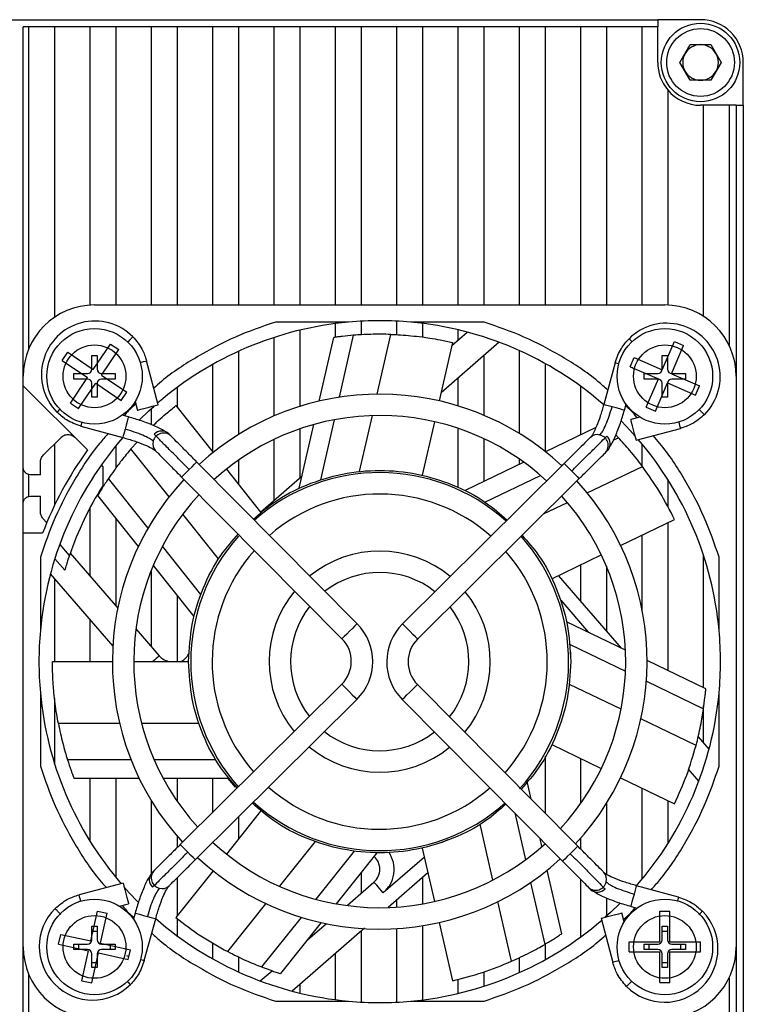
# Model space of a CAD drawing. Header units: millimetres. Extents: x 7401 to 7850, y 2911 to 3266.
# Tile 6 of 6: x 7799 to 7850, y 3115 to 3184. Entities that reach past the tile are written whole.
import ezdxf

# ---------------------------------------------------------------- set-up
doc = ezdxf.new("R2010")
doc.units = ezdxf.units.MM
doc.layers.add('粗实线', color=7, linetype='Continuous', lineweight=30)

msp = doc.modelspace()

# ---------------------------------------------------------------- linework, layer by layer
at = {"layer": '粗实线'}
for p, q in [((7765.502, 3184.358), (7843.502, 3184.358)), ((7843.502, 3184.358), (7843.502, 3183.858)), ((7846.502, 3184.358), (7843.502, 3184.358)), ((7799.002, 3159.358), (7799.002, 3183.858)), ((7799.402, 3183.858), (7799.002, 3183.858)), ((7801.202, 3183.858), (7799.402, 3183.858)), ((7799.402, 3161.317), (7799.402, 3183.858)), ((7801.202, 3183.858), (7801.202, 3163.5)), ((7803.702, 3183.858), (7801.202, 3183.858)), ((7803.702, 3164.348), (7803.702, 3183.858)), ((7805.502, 3183.858), (7803.702, 3183.858)), ((7805.502, 3183.858), (7805.502, 3164.358)), ((7808.002, 3183.858), (7805.502, 3183.858)), ((7808.002, 3164.358), (7808.002, 3183.858)), ((7809.802, 3183.858), (7808.002, 3183.858)), ((7809.802, 3183.858), (7809.802, 3164.358)), ((7812.302, 3183.858), (7809.802, 3183.858)), ((7812.302, 3164.358), (7812.302, 3183.858)), ((7814.102, 3183.858), (7812.302, 3183.858)), ((7814.102, 3183.858), (7814.102, 3164.358)), ((7816.602, 3183.858), (7814.102, 3183.858)), ((7816.602, 3164.358), (7816.602, 3183.858)), ((7818.402, 3183.858), (7816.602, 3183.858)), ((7818.402, 3183.858), (7818.402, 3164.358)), ((7820.902, 3183.858), (7818.402, 3183.858)), ((7820.902, 3164.358), (7820.902, 3183.858)), ((7822.702, 3183.858), (7820.902, 3183.858)), ((7822.702, 3183.858), (7822.702, 3164.358)), ((7825.202, 3183.858), (7822.702, 3183.858)), ((7825.202, 3164.358), (7825.202, 3183.858)), ((7827.002, 3183.858), (7825.202, 3183.858)), ((7827.002, 3183.858), (7827.002, 3164.358)), ((7829.502, 3183.858), (7827.002, 3183.858)), ((7829.502, 3164.358), (7829.502, 3183.858)), ((7831.302, 3183.858), (7829.502, 3183.858)), ((7831.302, 3183.858), (7831.302, 3164.358)), ((7833.802, 3183.858), (7831.302, 3183.858)), ((7833.802, 3164.358), (7833.802, 3183.858)), ((7835.602, 3183.858), (7833.802, 3183.858)), ((7835.602, 3183.858), (7835.602, 3164.358)), ((7838.102, 3183.858), (7835.602, 3183.858)), ((7838.102, 3164.358), (7838.102, 3183.858)), ((7839.902, 3183.858), (7838.102, 3183.858)), ((7839.902, 3183.858), (7839.902, 3164.358)), ((7842.402, 3183.858), (7839.902, 3183.858)), ((7842.402, 3164.358), (7842.402, 3183.858)), ((7843.502, 3183.858), (7842.402, 3183.858)), ((7843.502, 3181.358), (7843.502, 3183.858)), ((7845.059, 3181.358), (7845.781, 3182.608)), ((7845.781, 3182.608), (7847.224, 3182.608)), ((7847.224, 3182.608), (7847.946, 3181.358)), ((7845.781, 3180.108), (7845.059, 3181.358)), ((7847.946, 3181.358), (7847.224, 3180.108)), ((7849.502, 3178.358), (7849.502, 3181.358)), ((7847.224, 3180.108), (7845.781, 3180.108)), ((7844.202, 3179.431), (7844.202, 3164.354)), ((7846.702, 3178.358), (7846.502, 3178.358)), ((7846.702, 3163.566), (7846.702, 3178.358)), ((7848.502, 3178.358), (7846.702, 3178.358)), ((7848.502, 3178.358), (7848.502, 3161.537)), ((7849.002, 3178.358), (7848.502, 3178.358)), ((7849.002, 3178.358), (7849.002, 3159.358)), ((7849.002, 3178.358), (7849.502, 3178.358)), ((7849.502, 3178.358), (7849.502, 3100.358)), ((7804.002, 3164.358), (7844.002, 3164.358)), ((7821.818, 3163.158), (7816.683, 3163.158)), ((7818.402, 3162.592), (7818.402, 3157.252)), ((7820.902, 3162.097), (7820.902, 3163.056)), ((7822.702, 3163.222), (7822.702, 3162.27)), ((7825.202, 3162.274), (7825.202, 3163.227)), ((7831.322, 3163.158), (7826.187, 3163.158)), ((7827.002, 3163.068), (7827.002, 3162.11)), ((7829.502, 3161.894), (7829.502, 3162.616)), ((7816.602, 3156.585), (7816.602, 3162.083)), ((7819.757, 3157.62), (7820.774, 3162.079)), ((7821.184, 3157.894), (7822.175, 3162.235)), ((7823.832, 3158.107), (7824.787, 3162.294)), ((7829.058, 3161.507), (7830.147, 3162.454)), ((7803.91, 3159.844), (7805.117, 3161.622)), ((7804.489, 3159.45), (7805.696, 3161.229)), ((7805.117, 3161.622), (7805.696, 3161.229)), ((7829.109, 3161.732), (7828.175, 3157.637)), ((7832.377, 3161.742), (7828.303, 3158.201)), ((7843.82, 3159.817), (7844.67, 3161.792)), ((7844.462, 3159.54), (7845.313, 3161.515)), ((7844.67, 3161.792), (7845.313, 3161.515)), ((7801.738, 3160.472), (7802.131, 3161.051)), ((7802.131, 3161.051), (7803.91, 3159.844)), ((7803.812, 3160.808), (7804.192, 3160.808)), ((7803.812, 3159.848), (7803.812, 3160.808)), ((7804.192, 3160.808), (7804.192, 3159.848)), ((7814.102, 3161.111), (7814.102, 3155.281)), ((7831.302, 3160.808), (7831.302, 3156.628)), ((7833.802, 3155.343), (7833.802, 3161.156)), ((7841.568, 3160.025), (7841.845, 3160.668)), ((7841.845, 3160.668), (7843.82, 3159.817)), ((7843.812, 3160.808), (7844.192, 3160.808)), ((7843.812, 3159.848), (7843.812, 3160.808)), ((7844.192, 3160.808), (7844.192, 3159.848)), ((7801.738, 3160.472), (7803.516, 3159.265)), ((7808.471, 3157.351), (7807.656, 3160.442)), ((7812.302, 3154.029), (7812.302, 3160.198)), ((7835.602, 3160.254), (7835.602, 3154.089)), ((7840.512, 3160.315), (7839.712, 3157.377)), ((7841.568, 3160.025), (7843.543, 3159.175)), ((7841.569, 3160.027), (7841.727, 3159.984)), ((7844.097, 3160.461), (7844.192, 3160.461)), ((7799.002, 3158.701), (7799.002, 3159.358)), ((7802.309, 3157.486), (7803.516, 3159.265)), ((7802.552, 3159.548), (7803.512, 3159.548)), ((7802.552, 3159.168), (7802.552, 3159.548)), ((7803.512, 3159.168), (7802.552, 3159.168)), ((7804.489, 3159.45), (7806.267, 3158.243)), ((7804.492, 3159.548), (7805.452, 3159.548)), ((7805.452, 3159.168), (7804.492, 3159.168)), ((7805.452, 3159.548), (7805.452, 3159.168)), ((7829.502, 3157.283), (7829.502, 3159.244)), ((7842.552, 3159.548), (7843.512, 3159.548)), ((7842.552, 3159.168), (7842.552, 3159.548)), ((7843.512, 3159.168), (7842.552, 3159.168)), ((7842.692, 3157.2), (7843.543, 3159.175)), ((7842.899, 3159.452), (7842.899, 3159.548)), ((7844.462, 3159.54), (7846.437, 3158.69)), ((7844.492, 3159.548), (7845.452, 3159.548)), ((7845.452, 3159.168), (7844.492, 3159.168)), ((7845.106, 3159.263), (7845.106, 3159.168)), ((7845.452, 3159.548), (7845.452, 3159.168)), ((7849.002, 3159.358), (7849.002, 3119.358)), ((7803.509, 3154.194), (7799.002, 3158.701)), ((7799.002, 3152.958), (7799.002, 3158.701)), ((7802.888, 3157.093), (7804.095, 3158.871)), ((7803.812, 3157.908), (7803.812, 3158.868)), ((7804.095, 3158.871), (7805.874, 3157.664)), ((7804.192, 3158.868), (7804.192, 3157.908)), ((7809.802, 3158.582), (7809.802, 3157.164)), ((7838.102, 3155.253), (7838.102, 3158.655)), ((7843.335, 3156.923), (7844.185, 3158.898)), ((7843.812, 3157.908), (7843.812, 3158.868)), ((7844.185, 3158.898), (7846.16, 3158.047)), ((7844.192, 3158.868), (7844.192, 3157.908)), ((7846.16, 3158.047), (7846.437, 3158.69)), ((7804.192, 3157.908), (7803.812, 3157.908)), ((7805.874, 3157.664), (7806.267, 3158.243)), ((7843.908, 3158.254), (7843.812, 3158.254)), ((7844.192, 3157.908), (7843.812, 3157.908)), ((7802.309, 3157.486), (7802.888, 3157.093)), ((7806.854, 3157.6), (7807.021, 3156.969)), ((7808.002, 3155.958), (7808.002, 3157.112)), ((7809.693, 3157.301), (7812.312, 3154.017)), ((7841.16, 3156.983), (7841.276, 3157.411)), ((7842.692, 3157.2), (7843.335, 3156.923)), ((7806.377, 3156.515), (7805.949, 3156.631)), ((7822.594, 3152.683), (7823.488, 3156.6)), ((7842.245, 3156.506), (7841.614, 3156.339)), ((7803.045, 3155.867), (7805.983, 3155.067)), ((7818.363, 3151.513), (7819.382, 3155.977)), ((7818.402, 3155.673), (7818.402, 3152.245)), ((7819.862, 3152.102), (7820.823, 3156.312)), ((7827.841, 3156.175), (7826.984, 3152.422)), ((7829.502, 3151.564), (7829.502, 3155.707)), ((7839.16, 3155.762), (7835.634, 3154.064)), ((7841.996, 3154.889), (7845.087, 3155.704)), ((7801.608, 3155.034), (7800.422, 3153.848)), ((7809.349, 3155.19), (7809.253, 3155.261)), ((7831.302, 3154.987), (7831.302, 3151.978)), ((7840.377, 3154.871), (7840.749, 3155.05)), ((7840.749, 3155.05), (7840.559, 3155.246)), ((7801.202, 3154.629), (7801.202, 3150.323)), ((7805.502, 3154.489), (7805.502, 3152.934)), ((7806.559, 3154.272), (7806.983, 3154.753)), ((7809.237, 3150.914), (7806.559, 3154.272)), ((7816.602, 3150.68), (7816.602, 3154.94)), ((7842.402, 3153.028), (7842.402, 3154.61)), ((7839.835, 3154.011), (7839.906, 3154.107)), ((7799.002, 3150.458), (7799.002, 3152.958)), ((7800.202, 3152.458), (7800.202, 3153.318)), ((7804.584, 3153.045), (7804.482, 3153.147)), ((7804.584, 3153.045), (7804.584, 3151.684)), ((7822.422, 3142.015), (7811.176, 3153.349)), ((7814.102, 3153.484), (7814.102, 3151.772)), ((7836.937, 3153.249), (7825.604, 3142.003)), ((7834.115, 3153.332), (7829.99, 3151.346)), ((7833.802, 3153.182), (7833.802, 3153.553)), ((7836.738, 3153.119), (7836.87, 3153.182)), ((7838.555, 3151.181), (7842.424, 3153.045)), ((7799.402, 3150.938), (7799.402, 3152.477)), ((7800.202, 3152.458), (7799.502, 3152.458)), ((7810.111, 3152.292), (7821.357, 3140.959)), ((7813.247, 3152.844), (7815.648, 3149.834)), ((7815.64, 3149.843), (7818.561, 3152.383)), ((7831.385, 3150.541), (7835.275, 3152.414)), ((7807.752, 3148.711), (7804.977, 3152.192)), ((7826.66, 3140.938), (7837.994, 3152.184)), ((7844.202, 3152.131), (7844.202, 3150.197)), ((7799.502, 3150.958), (7800.202, 3150.958)), ((7800.202, 3149.881), (7800.202, 3150.958)), ((7807.077, 3147.425), (7804.225, 3151.001)), ((7799.002, 3148.358), (7799.002, 3150.458)), ((7803.702, 3145.333), (7803.702, 3150.17)), ((7835.5, 3149.71), (7837.162, 3150.51)), ((7812.706, 3146.565), (7810.201, 3149.705)), ((7800.648, 3149.087), (7800.387, 3149.387)), ((7805.502, 3149.399), (7805.502, 3143.263)), ((7840.896, 3147.493), (7844.68, 3149.315)), ((7844.202, 3149.085), (7844.202, 3138.734)), ((7799.002, 3119.358), (7799.002, 3148.358)), ((7800.357, 3148.358), (7799.002, 3148.358)), ((7842.402, 3142.963), (7842.402, 3148.218)), ((7802.243, 3146.809), (7801.565, 3147.589)), ((7811.457, 3144.066), (7808.764, 3147.442)), ((7802.293, 3146.954), (7805.632, 3143.113)), ((7836.075, 3145.172), (7839.544, 3146.842)), ((7846.702, 3137.531), (7846.702, 3146.835)), ((7800.202, 3146.677), (7800.202, 3141.542)), ((7801.913, 3145.766), (7801.216, 3146.568)), ((7810.983, 3142.527), (7808.128, 3146.107)), ((7838.102, 3143.562), (7838.102, 3146.148)), ((7839.902, 3146.047), (7839.902, 3141.492)), ((7847.802, 3141.542), (7847.802, 3146.677)), ((7805.308, 3140.438), (7800.906, 3145.502)), ((7801.935, 3145.839), (7801.913, 3145.766)), ((7808.002, 3140.387), (7808.002, 3145.804)), ((7836.518, 3145.385), (7840.929, 3140.311)), ((7801.202, 3145.161), (7801.202, 3139.358)), ((7809.802, 3144.007), (7809.802, 3139.358)), ((7836.693, 3143.659), (7838.65, 3141.409)), ((7803.702, 3139.358), (7803.702, 3142.285)), ((7841.234, 3140.164), (7837.108, 3142.151)), ((7806.905, 3141.649), (7808.546, 3139.762)), ((7837.349, 3140.559), (7841.239, 3138.685)), ((7837.386, 3140.03), (7837.374, 3139.648)), ((7801.052, 3139.358), (7805.252, 3139.358)), ((7806.752, 3139.358), (7810.602, 3139.358)), ((7846.873, 3137.448), (7842.752, 3139.433)), ((7821.345, 3137.777), (7810.011, 3126.531)), ((7837.894, 3126.423), (7826.648, 3137.756)), ((7840.927, 3136.023), (7837.308, 3137.766)), ((7842.702, 3137.981), (7846.713, 3136.049)), ((7800.202, 3137.173), (7800.202, 3132.038)), ((7847.802, 3132.038), (7847.802, 3137.173)), ((7801.202, 3136.767), (7801.202, 3132.19)), ((7811.068, 3125.466), (7822.401, 3136.712)), ((7825.583, 3136.7), (7836.829, 3125.366)), ((7846.702, 3133.669), (7846.702, 3136.267)), ((7805.761, 3135.019), (7801.466, 3135.019)), ((7811.324, 3135.019), (7807.307, 3135.019)), ((7846.189, 3133.488), (7842.32, 3135.352)), ((7846.338, 3134.089), (7847.086, 3133.228)), ((7836.075, 3133.543), (7839.544, 3131.873)), ((7806.557, 3132.485), (7802.106, 3132.485)), ((7812.499, 3132.485), (7808.181, 3132.485)), ((7835.602, 3132.737), (7835.602, 3128.732)), ((7838.102, 3129.42), (7838.102, 3132.567)), ((7846.387, 3130.983), (7845.662, 3131.818)), ((7807.142, 3131.154), (7802.569, 3131.154)), ((7803.702, 3126.743), (7803.702, 3131.154)), ((7805.502, 3131.154), (7805.502, 3124.226)), ((7813.407, 3131.154), (7808.828, 3131.154)), ((7809.802, 3131.154), (7809.802, 3129.563)), ((7812.302, 3128.804), (7812.302, 3131.154)), ((7813.888, 3130.567), (7813.378, 3131.154)), ((7834.615, 3129.728), (7834.358, 3130.853)), ((7840.896, 3131.222), (7844.68, 3129.4)), ((7842.402, 3124.105), (7842.402, 3130.497)), ((7808.002, 3124.535), (7808.002, 3129.582)), ((7844.202, 3129.63), (7844.202, 3126.584)), ((7815.648, 3128.881), (7813.247, 3125.871)), ((7833.473, 3128.748), (7834.224, 3125.462)), ((7839.902, 3129.42), (7839.902, 3124.457)), ((7814.102, 3128.477), (7814.102, 3126.943)), ((7831.947, 3124.046), (7831.053, 3127.963)), ((7809.802, 3127.113), (7809.802, 3126.324)), ((7812.302, 3126.682), (7812.302, 3126.691)), ((7816.985, 3123.599), (7819.49, 3126.74)), ((7828.772, 3126.869), (7828.304, 3126.667)), ((7835.377, 3126.389), (7835.246, 3126.962)), ((7838.102, 3126.213), (7838.102, 3126.998)), ((7822.204, 3126.079), (7819.511, 3122.702)), ((7826.984, 3126.293), (7827.841, 3122.54)), ((7835.602, 3126.603), (7835.602, 3126.59)), ((7823.81, 3125.959), (7820.955, 3122.379)), ((7827.132, 3125.648), (7824.254, 3123.146)), ((7808.17, 3124.704), (7808.099, 3124.608)), ((7812.312, 3124.698), (7809.693, 3121.414)), ((7812.302, 3124.686), (7812.302, 3124.706)), ((7836.769, 3120.286), (7835.752, 3124.745)), ((7809.802, 3124.21), (7809.802, 3121.551)), ((7822.702, 3124.571), (7822.702, 3123.122)), ((7827.384, 3124.542), (7824.597, 3122.119)), ((7827.002, 3124.21), (7827.002, 3122.37)), ((7838.102, 3120.06), (7838.102, 3124.083)), ((7839.902, 3124.447), (7839.902, 3124.394)), ((7806.009, 3123.826), (7802.918, 3123.011)), ((7821.739, 3122.285), (7823.598, 3123.901)), ((7834.585, 3123.879), (7835.575, 3119.539)), ((7838.656, 3123.525), (7838.752, 3123.454)), ((7844.96, 3122.848), (7842.022, 3123.648)), ((7825.202, 3122.149), (7825.202, 3122.645)), ((7833.247, 3118.352), (7832.291, 3122.539)), ((7839.902, 3122.796), (7839.902, 3121.514)), ((7803.736, 3119.775), (7804.2, 3121.874)), ((7804.2, 3121.874), (7804.883, 3121.723)), ((7805.76, 3122.209), (7806.391, 3122.376)), ((7813.343, 3119.033), (7816.021, 3122.391)), ((7841.628, 3122.2), (7842.056, 3122.084)), ((7843.652, 3119.708), (7843.653, 3121.858)), ((7843.653, 3121.858), (7844.353, 3121.857)), ((7844.352, 3119.707), (7844.353, 3121.857)), ((7804.42, 3119.624), (7804.883, 3121.723)), ((7806.845, 3121.732), (7806.729, 3121.304)), ((7807.493, 3118.4), (7808.293, 3121.338)), ((7809.802, 3121.336), (7809.802, 3120.133)), ((7818.499, 3121.433), (7815.723, 3117.953)), ((7839.534, 3121.364), (7840.349, 3118.273)), ((7841.151, 3121.115), (7840.984, 3121.746)), ((7803.812, 3120.808), (7804.192, 3120.808)), ((7803.812, 3119.848), (7803.812, 3120.808)), ((7803.888, 3120.461), (7804.192, 3120.461)), ((7804.192, 3120.808), (7804.192, 3119.848)), ((7819.904, 3121.061), (7817.052, 3117.485)), ((7822.931, 3120.671), (7817.858, 3116.261)), ((7818.938, 3119.85), (7820.266, 3121.004)), ((7822.702, 3120.472), (7822.702, 3115.493)), ((7825.202, 3115.488), (7825.202, 3120.646)), ((7827.002, 3120.849), (7827.002, 3115.647)), ((7828.175, 3121.078), (7829.109, 3116.983)), ((7843.812, 3120.808), (7844.192, 3120.808)), ((7843.812, 3119.848), (7843.812, 3120.808)), ((7843.812, 3120.461), (7844.192, 3120.461)), ((7844.192, 3120.808), (7844.192, 3119.848)), ((7801.486, 3119.555), (7801.637, 3120.238)), ((7801.637, 3120.238), (7803.736, 3119.775)), ((7799.002, 3094.858), (7799.002, 3119.358)), ((7801.486, 3119.555), (7803.585, 3119.091)), ((7802.552, 3119.168), (7802.552, 3119.548)), ((7802.552, 3119.548), (7803.512, 3119.548)), ((7803.512, 3119.168), (7802.552, 3119.168)), ((7802.899, 3119.243), (7802.899, 3119.548)), ((7803.122, 3116.992), (7803.585, 3119.091)), ((7804.42, 3119.624), (7806.519, 3119.16)), ((7804.492, 3119.548), (7805.452, 3119.548)), ((7805.452, 3119.168), (7804.492, 3119.168)), ((7805.106, 3119.472), (7805.106, 3119.168)), ((7805.452, 3119.548), (7805.452, 3119.168)), ((7806.368, 3118.477), (7806.519, 3119.16)), ((7812.302, 3118.517), (7812.302, 3119.644)), ((7835.602, 3119.556), (7835.602, 3118.461)), ((7841.502, 3119.708), (7843.652, 3119.708)), ((7841.502, 3119.008), (7841.502, 3119.708)), ((7842.552, 3119.168), (7842.552, 3119.548)), ((7842.552, 3119.548), (7843.512, 3119.548)), ((7843.512, 3119.168), (7842.552, 3119.168)), ((7842.899, 3119.168), (7842.899, 3119.548)), ((7844.352, 3119.707), (7846.502, 3119.707)), ((7844.492, 3119.548), (7845.452, 3119.548)), ((7845.452, 3119.168), (7844.492, 3119.168)), ((7845.106, 3119.548), (7845.106, 3119.168)), ((7845.452, 3119.548), (7845.452, 3119.168)), ((7846.502, 3119.007), (7846.502, 3119.707)), ((7849.002, 3119.358), (7849.002, 3100.358)), ((7803.805, 3116.841), (7804.269, 3118.94)), ((7803.812, 3117.908), (7803.812, 3118.868)), ((7804.192, 3118.868), (7804.192, 3117.908)), ((7804.269, 3118.94), (7806.368, 3118.477)), ((7806.416, 3118.694), (7806.277, 3118.731)), ((7814.102, 3118.654), (7814.102, 3117.604)), ((7820.902, 3115.659), (7820.902, 3118.908)), ((7833.802, 3117.559), (7833.802, 3118.607)), ((7841.502, 3119.008), (7843.652, 3119.008)), ((7843.652, 3116.858), (7843.652, 3119.008)), ((7843.812, 3117.908), (7843.812, 3118.868)), ((7844.192, 3118.868), (7844.192, 3117.908)), ((7844.352, 3116.857), (7844.352, 3119.007)), ((7844.352, 3119.007), (7846.502, 3119.007)), ((7804.117, 3118.254), (7803.812, 3118.254)), ((7804.192, 3117.908), (7803.812, 3117.908)), ((7844.192, 3118.254), (7843.812, 3118.254)), ((7844.192, 3117.908), (7843.812, 3117.908)), ((7799.402, 3094.858), (7799.402, 3117.398)), ((7815.628, 3116.973), (7816.449, 3117.687)), ((7829.502, 3116.099), (7829.502, 3117.092)), ((7831.302, 3117.604), (7831.302, 3116.6)), ((7848.502, 3117.178), (7848.502, 3100.358)), ((7803.122, 3116.992), (7803.805, 3116.841)), ((7818.402, 3116.734), (7818.402, 3116.123)), ((7843.652, 3116.858), (7844.352, 3116.857)), ((7816.683, 3115.558), (7821.818, 3115.558)), ((7826.187, 3115.558), (7831.322, 3115.558))]:
    msp.add_line(p, q, dxfattribs=at)
at = {"layer": '粗实线', "flags": 128}
for points in [[(7807.21, 3160.324), (7807.444, 3160.386), (7807.601, 3160.427), (7807.656, 3160.442)], [(7840.512, 3160.315), (7840.567, 3160.3), (7840.724, 3160.257), (7840.772, 3160.244)], [(7808.471, 3157.351), (7808.416, 3157.337), (7808.259, 3157.295), (7808.024, 3157.233), (7807.746, 3157.16), (7807.469, 3157.087), (7807.233, 3157.025), (7807.076, 3156.983), (7807.021, 3156.969), (7807.021, 3156.969)], [(7807.157, 3156.311), (7807.806, 3156.933), (7808.187, 3157.276)], [(7840.295, 3157.218), (7840.034, 3157.289), (7839.834, 3157.344), (7839.726, 3157.373), (7839.712, 3157.377)], [(7841.16, 3156.983), (7841.146, 3156.987), (7841.038, 3157.016), (7840.838, 3157.071), (7840.577, 3157.142), (7840.295, 3157.218)], [(7806.377, 3156.515), (7806.373, 3156.501), (7806.344, 3156.393), (7806.289, 3156.193), (7806.218, 3155.932), (7806.142, 3155.65)], [(7803.045, 3155.867), (7803.06, 3155.922), (7803.103, 3156.079), (7803.116, 3156.127)], [(7840.956, 3156.203), (7841.578, 3155.554), (7841.921, 3155.173)], [(7841.996, 3154.889), (7841.982, 3154.944), (7841.94, 3155.101), (7841.878, 3155.336), (7841.805, 3155.614), (7841.732, 3155.891), (7841.67, 3156.127), (7841.628, 3156.284), (7841.614, 3156.339), (7841.614, 3156.339)], [(7844.969, 3156.15), (7845.031, 3155.916), (7845.072, 3155.759), (7845.087, 3155.704)], [(7806.142, 3155.65), (7806.071, 3155.389), (7806.016, 3155.189), (7805.987, 3155.081), (7805.983, 3155.067)], [(7810.643, 3152.821), (7810.847, 3153.023), (7811.02, 3153.194), (7811.135, 3153.309), (7811.176, 3153.349)], [(7836.937, 3153.249), (7836.977, 3153.209), (7837.092, 3153.093), (7837.263, 3152.92), (7837.466, 3152.717)], [(7810.111, 3152.292), (7810.151, 3152.332), (7810.267, 3152.447), (7810.44, 3152.618), (7810.643, 3152.821)], [(7837.466, 3152.717), (7837.668, 3152.513), (7837.839, 3152.34), (7837.954, 3152.225), (7837.994, 3152.184)], [(7822.422, 3142.015), (7822.381, 3141.975), (7822.266, 3141.861), (7822.093, 3141.689), (7821.889, 3141.487), (7821.686, 3141.285), (7821.513, 3141.113), (7821.398, 3140.999), (7821.357, 3140.959)], [(7826.66, 3140.938), (7826.62, 3140.979), (7826.506, 3141.094), (7826.334, 3141.267), (7826.132, 3141.471), (7825.93, 3141.674), (7825.758, 3141.847), (7825.644, 3141.962), (7825.604, 3142.003)], [(7808.546, 3139.762), (7808.531, 3139.75), (7808.488, 3139.712), (7808.418, 3139.652), (7808.325, 3139.57), (7808.21, 3139.471), (7808.08, 3139.357), (7808.08, 3139.358)], [(7821.345, 3137.777), (7821.385, 3137.736), (7821.499, 3137.621), (7821.671, 3137.448), (7821.873, 3137.244), (7822.075, 3137.041), (7822.247, 3136.868), (7822.361, 3136.753), (7822.401, 3136.712)], [(7825.583, 3136.7), (7825.624, 3136.74), (7825.739, 3136.854), (7825.912, 3137.026), (7826.116, 3137.228), (7826.319, 3137.43), (7826.492, 3137.602), (7826.607, 3137.716), (7826.648, 3137.756)], [(7810.539, 3125.998), (7810.337, 3126.202), (7810.166, 3126.375), (7810.051, 3126.49), (7810.011, 3126.531)], [(7811.068, 3125.466), (7811.028, 3125.506), (7810.913, 3125.622), (7810.742, 3125.795), (7810.539, 3125.998)], [(7837.894, 3126.423), (7837.854, 3126.383), (7837.738, 3126.268), (7837.565, 3126.097), (7837.362, 3125.894)], [(7837.362, 3125.894), (7837.158, 3125.692), (7836.985, 3125.521), (7836.87, 3125.406), (7836.829, 3125.366)], [(7806.009, 3123.826), (7806.023, 3123.771), (7806.065, 3123.614), (7806.127, 3123.379), (7806.2, 3123.101), (7806.273, 3122.824), (7806.335, 3122.588), (7806.377, 3122.431), (7806.391, 3122.376), (7806.391, 3122.376)], [(7807.049, 3122.512), (7806.427, 3123.161), (7806.084, 3123.542)], [(7824.254, 3123.146), (7824.126, 3123.293), (7824.003, 3123.435), (7823.889, 3123.565), (7823.79, 3123.68), (7823.708, 3123.773), (7823.648, 3123.843), (7823.61, 3123.886), (7823.598, 3123.901)], [(7841.863, 3123.065), (7841.934, 3123.326), (7841.989, 3123.526), (7842.018, 3123.634), (7842.022, 3123.648)], [(7803.036, 3122.565), (7802.974, 3122.799), (7802.933, 3122.956), (7802.918, 3123.011)], [(7841.628, 3122.2), (7841.632, 3122.214), (7841.661, 3122.322), (7841.716, 3122.522), (7841.787, 3122.783), (7841.863, 3123.065)], [(7844.96, 3122.848), (7844.945, 3122.793), (7844.902, 3122.636), (7844.889, 3122.588)], [(7840.848, 3122.404), (7840.199, 3121.782), (7839.818, 3121.439)], [(7806.845, 3121.732), (7806.859, 3121.728), (7806.967, 3121.699), (7807.167, 3121.644), (7807.428, 3121.573), (7807.71, 3121.497)], [(7807.71, 3121.497), (7807.971, 3121.426), (7808.171, 3121.371), (7808.279, 3121.342), (7808.293, 3121.338)], [(7839.534, 3121.364), (7839.589, 3121.378), (7839.746, 3121.42), (7839.981, 3121.482), (7840.259, 3121.555), (7840.536, 3121.628), (7840.772, 3121.69), (7840.929, 3121.732), (7840.984, 3121.746)], [(7807.493, 3118.4), (7807.438, 3118.415), (7807.281, 3118.458), (7807.233, 3118.471)], [(7840.795, 3118.391), (7840.561, 3118.329), (7840.404, 3118.288), (7840.349, 3118.273)]]:
    msp.add_lwpolyline(points, dxfattribs=at)
at = {"layer": '粗实线'}
for centre, radius in [((7846.502, 3181.358), 2.75), ((7846.502, 3181.358), 2.375), ((7804.002, 3159.358), 3.35), ((7844.002, 3159.358), 3.35), ((7804.002, 3159.358), 2.2), ((7844.002, 3159.358), 2.2), ((7804.002, 3119.358), 3.35), ((7844.002, 3119.358), 3.35), ((7804.002, 3119.358), 2.2), ((7844.002, 3119.358), 2.2)]:
    msp.add_circle(centre, radius, dxfattribs=at)
for centre, radius, start, end in [((7846.502, 3181.358), 3, 0, 90), ((7846.502, 3181.358), 1.25, 90, 150), ((7846.502, 3181.358), 1.25, 30, 90), ((7846.502, 3181.358), 1.25, 150, 210), ((7846.502, 3181.358), 1.25, 330, 30), ((7846.502, 3181.358), 3, 180, 219.94451), ((7846.502, 3181.358), 1.25, 210, 270), ((7846.502, 3181.358), 1.25, 270, 330), ((7846.502, 3181.358), 3, 219.94451, 270), ((7804.002, 3159.358), 5, 90, 180), ((7844.002, 3159.358), 5, 0, 90), ((7824.002, 3139.358), 23.9, 84.75687, 95.24313), ((7804.03, 3159.485), 3.75, 44.77815, 224.77815), ((7824.002, 3139.358), 23.9, 95.24313, 130.64646), ((7824.002, 3139.358), 23.9, 48.89664, 84.75687), ((7844.13, 3159.33), 3.75, 314.77815, 134.77815), ((7803.512, 3159.848), 0.3, 270, 0), ((7804.492, 3159.848), 0.3, 180, 270), ((7843.512, 3159.848), 0.3, 270, 0), ((7844.492, 3159.848), 0.3, 180, 270), ((7803.512, 3158.868), 0.3, 0, 90), ((7804.492, 3158.868), 0.3, 90, 180), ((7843.512, 3158.868), 0.3, 0, 90), ((7844.492, 3158.868), 0.3, 90, 180), ((7824.002, 3139.358), 18.75, 47.07059, 132.48571), ((7824.002, 3139.358), 17.25, 47.27005, 132.28624), ((7824.002, 3139.358), 23.9, 138.89664, 174.75687), ((7808.848, 3154.635), 0.748, 48.01127, 167.07344), ((7808.718, 3154.797), 0.725, 47.40077, 136.79963), ((7839.254, 3154.584), 0.685, 73.63705, 134.12494), ((7839.28, 3154.512), 0.748, 318.01146, 77.07342), ((7839.452, 3154.642), 0.718, 316.40753, 47.3499), ((7808.776, 3154.609), 0.685, 163.63685, 224.12514), ((7824.002, 3139.358), 23.9, 5.24313, 40.64646), ((7824.002, 3139.358), 25.3, 144.09679, 159.16173), ((7824.002, 3139.358), 13.25, 48.02304, 131.53326), ((7824.002, 3139.358), 23, 147.59368, 161.0975), ((7824.002, 3139.358), 18.75, 137.07059, 222.48571), ((7824.002, 3139.358), 18.75, 317.07059, 42.48571), ((7824.002, 3139.358), 17.25, 137.27005, 222.28624), ((7824.002, 3139.358), 11.75, 48.43781, 131.11848), ((7824.002, 3139.358), 17.25, 317.27005, 42.28624), ((7824.002, 3139.358), 13.25, 138.34581, 221.65419), ((7824.002, 3139.358), 13.25, 317.69928, 41.53326), ((7824.002, 3139.358), 11.75, 138.43781, 221.11848), ((7824.002, 3139.358), 7.75, 50.33159, 129.2247), ((7824.002, 3139.358), 11.75, 318.43781, 41.11848), ((7824.002, 3139.358), 6.25, 51.67025, 127.88605), ((7824.002, 3139.358), 7.75, 140.33159, 219.2247), ((7824.002, 3139.358), 7.75, 320.33159, 39.2247), ((7824.002, 3139.358), 6.25, 141.67025, 217.88605), ((7824.002, 3139.358), 6.25, 321.67025, 37.88605), ((7819.76, 3139.374), 3.75, 314.77815, 44.77815), ((7828.245, 3139.341), 3.75, 134.77815, 224.77815), ((7824.002, 3139.358), 23.9, 174.75687, 185.24313), ((7824.002, 3139.358), 23.9, 354.75687, 5.24313), ((7819.76, 3139.374), 2.25, 314.77815, 44.77815), ((7828.245, 3139.341), 2.25, 134.77815, 224.77815), ((7809.451, 3140.549), 1.2, 221, 263.35309), ((7824.002, 3139.358), 23.9, 185.24313, 220.64646), ((7824.002, 3139.358), 23.9, 318.89664, 354.75687), ((7824.002, 3139.358), 6.25, 231.67025, 307.88605), ((7824.002, 3139.358), 7.75, 230.33159, 309.2247), ((7824.002, 3139.358), 11.75, 228.43781, 311.11848), ((7824.002, 3139.358), 13.25, 228.02304, 311.53326), ((7824.002, 3139.358), 17.25, 227.29211, 312.25751), ((7824.002, 3139.358), 18.75, 227.07059, 312.48571), ((7822.811, 3124.806), 1.2, 310.97419, 48.44452), ((7808.725, 3124.203), 0.748, 138.01115, 257.07354), ((7808.563, 3124.073), 0.725, 137.40066, 226.79977), ((7839.157, 3124.08), 0.748, 228.01115, 347.07358), ((7839.229, 3124.106), 0.685, 343.63683, 44.12545), ((7808.751, 3124.131), 0.685, 253.63681, 314.12525), ((7839.287, 3123.918), 0.725, 227.40057, 316.79983), ((7803.875, 3119.385), 3.75, 134.77815, 314.77815), ((7843.975, 3119.23), 3.75, 224.77815, 44.77815), ((7824.002, 3139.358), 23.9, 228.89664, 264.75687), ((7824.002, 3139.358), 23.9, 275.24313, 310.64646), ((7803.512, 3119.848), 0.3, 270, 0), ((7804.492, 3119.848), 0.3, 180, 270), ((7843.512, 3119.848), 0.3, 270, 0), ((7844.492, 3119.848), 0.3, 180, 270), ((7804.002, 3119.358), 5, 180, 270), ((7803.512, 3118.868), 0.3, 0, 90), ((7804.492, 3118.868), 0.3, 90, 180), ((7843.512, 3118.868), 0.3, 0, 90), ((7844.002, 3119.358), 5, 270, 0), ((7844.492, 3118.868), 0.3, 90, 180), ((7824.002, 3139.358), 23.9, 264.75687, 275.24313)]:
    msp.add_arc(centre, radius, start, end, dxfattribs=at)
for points, knots in [([(7816.683, 3163.158), (7815.741, 3162.833), (7813.856, 3162.185), (7811.195, 3160.755), (7809.279, 3159.534), (7808.339, 3158.686), (7808.162, 3158.525)], [0, 0, 0, 0, 0.305702, 0.611375, 0.926366, 1, 1, 1, 1]), ([(7839.99, 3158.396), (7839.764, 3158.601), (7838.778, 3159.495), (7836.811, 3160.757), (7834.149, 3162.185), (7832.264, 3162.833), (7831.322, 3163.158)], [0, 0, 0, 0, 0.091745, 0.400612, 0.700266, 1, 1, 1, 1]), ([(7806.309, 3161.747), (7806.328, 3161.766), (7806.424, 3161.861), (7806.557, 3161.993), (7806.672, 3162.107), (7806.685, 3162.12), (7806.692, 3162.127)], [0, 0, 0, 0, 0.086054, 0.4261, 0.722968, 1, 1, 1, 1]), ([(7806.692, 3162.127), (7806.932, 3161.845), (7807.361, 3161.343), (7807.566, 3160.717), (7807.656, 3160.442)], [0, 0, 0, 0, 0.560001, 1, 1, 1, 1]), ([(7822.175, 3162.235), (7821.91, 3162.211), (7821.538, 3162.178), (7821.092, 3162.123), (7820.893, 3162.096), (7820.814, 3162.085), (7820.774, 3162.079)], [0, 0, 0, 0, 0.5645493, 0.7936597, 0.8974828, 1, 1, 1, 1]), ([(7824.787, 3162.294), (7824.544, 3162.3), (7824.083, 3162.312), (7823.394, 3162.302), (7822.774, 3162.278), (7822.363, 3162.248), (7822.175, 3162.235)], [0, 0, 0, 0, 0.292384, 0.552466, 0.795116, 1, 1, 1, 1]), ([(7824.787, 3162.294), (7825.013, 3162.284), (7825.483, 3162.264), (7826.21, 3162.205), (7826.898, 3162.128), (7827.58, 3162.03), (7828.295, 3161.909), (7828.82, 3161.795), (7829.109, 3161.732)], [0, 0, 0, 0, 0.154048, 0.320714, 0.499998, 0.629136, 0.795804, 1, 1, 1, 1]), ([(7840.512, 3160.315), (7840.635, 3160.663), (7840.856, 3161.286), (7841.296, 3161.776), (7841.489, 3161.992)], [0, 0, 0, 0, 0.559999, 1, 1, 1, 1]), ([(7841.709, 3161.77), (7841.68, 3161.799), (7841.594, 3161.886), (7841.51, 3161.97), (7841.496, 3161.985), (7841.489, 3161.992)], [0, 0, 0, 0, 0.210189, 0.618742, 1, 1, 1, 1]), ([(7801.615, 3157.089), (7801.577, 3157.051), (7801.48, 3156.955), (7801.389, 3156.865), (7801.375, 3156.851), (7801.368, 3156.844)], [0, 0, 0, 0, 0.256667, 0.641179, 1, 1, 1, 1]), ([(7806.904, 3157.413), (7806.728, 3157.27), (7806.427, 3157.022), (7806.177, 3156.723), (7806.072, 3156.598)], [0, 0, 0, 0, 0.5808796, 1, 1, 1, 1]), ([(7808.112, 3155.915), (7808.231, 3156.028), (7808.525, 3156.307), (7809.048, 3156.774), (7809.464, 3157.113), (7809.693, 3157.301)], [0, 0, 0, 0, 0.23299, 0.577687, 1, 1, 1, 1]), ([(7839.712, 3157.377), (7839.634, 3157.104), (7839.474, 3156.551), (7839.209, 3155.843), (7838.961, 3155.308), (7838.836, 3155.15), (7838.776, 3155.074)], [0, 0, 0, 0, 0.252285, 0.511294, 0.764422, 1, 1, 1, 1]), ([(7839.447, 3155.24), (7839.51, 3155.318), (7839.641, 3155.479), (7839.871, 3155.954), (7840.101, 3156.551), (7840.231, 3157), (7840.295, 3157.218)], [0, 0, 0, 0, 0.243853, 0.499999, 0.756147, 1, 1, 1, 1]), ([(7842.058, 3156.456), (7841.914, 3156.632), (7841.667, 3156.933), (7841.368, 3157.183), (7841.243, 3157.288)], [0, 0, 0, 0, 0.58088, 1, 1, 1, 1]), ([(7846.389, 3157.053), (7846.409, 3157.033), (7846.505, 3156.937), (7846.638, 3156.803), (7846.752, 3156.688), (7846.765, 3156.675), (7846.772, 3156.668)], [0, 0, 0, 0, 0.0892177, 0.4280889, 0.7239277, 1, 1, 1, 1]), ([(7803.045, 3155.867), (7802.697, 3155.99), (7802.074, 3156.211), (7801.584, 3156.651), (7801.368, 3156.844)], [0, 0, 0, 0, 0.56, 1, 1, 1, 1]), ([(7808.95, 3155.487), (7808.933, 3155.499), (7808.766, 3155.626), (7808.202, 3155.889), (7807.333, 3156.236), (7806.688, 3156.424), (7806.377, 3156.515)], [0, 0, 0, 0, 0.036148, 0.368945, 0.695341, 1, 1, 1, 1]), ([(7840.122, 3154.397), (7840.137, 3154.418), (7840.267, 3154.588), (7840.533, 3155.157), (7840.881, 3156.027), (7841.069, 3156.672), (7841.16, 3156.983)], [0, 0, 0, 0, 0.0452984, 0.3749359, 0.6982337, 1, 1, 1, 1]), ([(7846.772, 3156.668), (7846.49, 3156.428), (7845.988, 3155.999), (7845.362, 3155.794), (7845.087, 3155.704)], [0, 0, 0, 0, 0.56, 1, 1, 1, 1]), ([(7804.964, 3155.345), (7804.759, 3155.119), (7803.865, 3154.133), (7802.603, 3152.166), (7801.175, 3149.504), (7800.527, 3147.619), (7800.202, 3146.677)], [0, 0, 0, 0, 0.091745, 0.400612, 0.700266, 1, 1, 1, 1]), ([(7802.668, 3155.035), (7802.591, 3155.096), (7802.436, 3155.219), (7802.138, 3155.271), (7801.84, 3155.219), (7801.686, 3155.096), (7801.608, 3155.034)], [0, 0, 0, 0, 0.25, 0.5, 0.75, 1, 1, 1, 1]), ([(7805.983, 3155.067), (7806.256, 3154.989), (7806.809, 3154.829), (7807.517, 3154.564), (7808.052, 3154.316), (7808.21, 3154.191), (7808.286, 3154.131)], [0, 0, 0, 0, 0.252285, 0.511294, 0.764422, 1, 1, 1, 1]), ([(7808.12, 3154.802), (7808.042, 3154.865), (7807.881, 3154.996), (7807.406, 3155.226), (7806.809, 3155.456), (7806.36, 3155.586), (7806.142, 3155.65)], [0, 0, 0, 0, 0.243853, 0.499999, 0.756148, 1, 1, 1, 1]), ([(7810.643, 3152.821), (7810.387, 3153.079), (7809.862, 3153.608), (7809.141, 3154.335), (7808.54, 3154.94), (7808.305, 3155.177), (7808.19, 3155.293)], [0, 0, 0, 0, 0.244372, 0.500001, 0.755628, 1, 1, 1, 1]), ([(7811.176, 3153.349), (7810.97, 3153.556), (7810.551, 3153.979), (7809.974, 3154.56), (7809.493, 3155.044), (7809.305, 3155.234), (7809.213, 3155.327)], [0, 0, 0, 0, 0.244372, 0.5, 0.755629, 1, 1, 1, 1]), ([(7838.776, 3155.074), (7838.724, 3155.022), (7838.571, 3154.87), (7838.146, 3154.448), (7837.568, 3153.875), (7837.144, 3153.454), (7836.937, 3153.249)], [0, 0, 0, 0, 0.151257, 0.438387, 0.725515, 1, 1, 1, 1]), ([(7837.466, 3152.717), (7837.724, 3152.973), (7838.253, 3153.498), (7838.98, 3154.219), (7839.585, 3154.82), (7839.822, 3155.055), (7839.938, 3155.17)], [0, 0, 0, 0, 0.244372, 0.500001, 0.755628, 1, 1, 1, 1]), ([(7842.424, 3153.045), (7842.279, 3153.237), (7842.001, 3153.604), (7841.564, 3154.137), (7841.157, 3154.609), (7840.877, 3154.912), (7840.749, 3155.05)], [0, 0, 0, 0, 0.289689, 0.552466, 0.795116, 1, 1, 1, 1]), ([(7847.802, 3146.677), (7847.478, 3147.619), (7846.83, 3149.504), (7845.4, 3152.165), (7844.179, 3154.081), (7843.331, 3155.021), (7843.17, 3155.198)], [0, 0, 0, 0, 0.305702, 0.611375, 0.926366, 1, 1, 1, 1]), ([(7806.559, 3154.272), (7806.338, 3154.006), (7805.938, 3153.526), (7805.414, 3152.827), (7805.109, 3152.384), (7804.977, 3152.192)], [0, 0, 0, 0, 0.412911, 0.745001, 1, 1, 1, 1]), ([(7800.202, 3153.318), (7800.205, 3153.367), (7800.211, 3153.465), (7800.256, 3153.606), (7800.324, 3153.738), (7800.389, 3153.812), (7800.422, 3153.848)], [0, 0, 0, 0, 0.249999, 0.5, 0.749998, 1, 1, 1, 1]), ([(7808.286, 3154.131), (7808.338, 3154.079), (7808.49, 3153.926), (7808.912, 3153.501), (7809.485, 3152.923), (7809.906, 3152.499), (7810.111, 3152.292)], [0, 0, 0, 0, 0.151257, 0.438386, 0.725515, 1, 1, 1, 1]), ([(7837.994, 3152.184), (7838.201, 3152.389), (7838.624, 3152.809), (7839.205, 3153.386), (7839.689, 3153.867), (7839.879, 3154.055), (7839.972, 3154.147)], [0, 0, 0, 0, 0.2443716, 0.5, 0.7556289, 1, 1, 1, 1]), ([(7799.502, 3152.458), (7799.437, 3152.465), (7799.306, 3152.48), (7799.141, 3152.596), (7799.025, 3152.761), (7799.01, 3152.892), (7799.002, 3152.958)], [0, 0, 0, 0, 0.249999, 0.5, 0.75, 1, 1, 1, 1]), ([(7844.68, 3149.315), (7844.349, 3149.963), (7843.69, 3151.253), (7842.845, 3152.449), (7842.424, 3153.045)], [0, 0, 0, 0, 0.501717, 1, 1, 1, 1]), ([(7815.15, 3149.344), (7815.607, 3149.746), (7816.723, 3150.728), (7818.849, 3151.808), (7821.369, 3152.587), (7824.003, 3152.843), (7826.635, 3152.587), (7829.156, 3151.809), (7831.312, 3150.71), (7832.453, 3149.703), (7832.935, 3149.278)], [0, 0, 0, 0, 0.093368, 0.228026, 0.362684, 0.497342, 0.632, 0.766658, 0.901316, 1, 1, 1, 1]), ([(7804.977, 3152.192), (7804.83, 3151.97), (7804.624, 3151.659), (7804.39, 3151.276), (7804.286, 3151.104), (7804.245, 3151.035), (7804.225, 3151.001)], [0, 0, 0, 0, 0.564549, 0.79366, 0.897483, 1, 1, 1, 1]), ([(7799.002, 3150.458), (7799.01, 3150.523), (7799.025, 3150.654), (7799.141, 3150.819), (7799.306, 3150.935), (7799.437, 3150.95), (7799.502, 3150.958)], [0, 0, 0, 0, 0.2499986, 0.4999996, 0.7499994, 1, 1, 1, 1]), ([(7800.387, 3149.387), (7800.334, 3149.461), (7800.226, 3149.609), (7800.21, 3149.79), (7800.202, 3149.881)], [0, 0, 0, 0, 0.499813, 1, 1, 1, 1]), ([(7810.602, 3139.358), (7810.652, 3140.235), (7810.75, 3141.99), (7811.557, 3144.511), (7812.655, 3146.676), (7813.669, 3147.825), (7814.102, 3148.315)], [0, 0, 0, 0, 0.267015, 0.53403, 0.801045, 1, 1, 1, 1]), ([(7833.989, 3148.21), (7834.391, 3147.753), (7835.374, 3146.637), (7836.447, 3144.511), (7837.255, 3141.99), (7837.353, 3140.235), (7837.402, 3139.358)], [0, 0, 0, 0, 0.187735, 0.45849, 0.729245, 1, 1, 1, 1]), ([(7802.243, 3146.809), (7802.239, 3146.797), (7802.23, 3146.772), (7802.162, 3146.569), (7802.059, 3146.252), (7801.978, 3145.982), (7801.935, 3145.839)], [0, 0, 0, 0, 0.216797, 0.448793, 0.708767, 1, 1, 1, 1]), ([(7810.034, 3139.349), (7810.151, 3139.418), (7810.387, 3139.555), (7810.538, 3139.781), (7810.613, 3139.894)], [0, 0, 0, 0, 0.5, 1, 1, 1, 1]), ([(7801.466, 3135.019), (7801.426, 3135.241), (7801.341, 3135.704), (7801.237, 3136.426), (7801.159, 3137.113), (7801.103, 3137.801), (7801.062, 3138.524), (7801.056, 3139.062), (7801.052, 3139.358)], [0, 0, 0, 0, 0.154048, 0.320714, 0.499998, 0.629136, 0.795804, 1, 1, 1, 1]), ([(7814.016, 3130.505), (7813.614, 3130.962), (7812.631, 3132.078), (7811.558, 3134.204), (7810.75, 3136.725), (7810.652, 3138.48), (7810.602, 3139.358)], [0, 0, 0, 0, 0.187735, 0.45849, 0.729245, 1, 1, 1, 1]), ([(7837.402, 3139.358), (7837.353, 3138.48), (7837.255, 3136.725), (7836.448, 3134.204), (7835.356, 3132.048), (7834.349, 3130.907), (7833.923, 3130.425)], [0, 0, 0, 0, 0.267892, 0.535784, 0.803675, 1, 1, 1, 1]), ([(7846.713, 3136.049), (7846.749, 3136.312), (7846.799, 3136.682), (7846.844, 3137.129), (7846.863, 3137.329), (7846.87, 3137.409), (7846.873, 3137.448)], [0, 0, 0, 0, 0.5645497, 0.7936603, 0.8974836, 1, 1, 1, 1]), ([(7846.189, 3133.488), (7846.249, 3133.722), (7846.363, 3134.169), (7846.507, 3134.843), (7846.622, 3135.455), (7846.684, 3135.862), (7846.713, 3136.049)], [0, 0, 0, 0, 0.289688, 0.552466, 0.795116, 1, 1, 1, 1]), ([(7801.466, 3135.019), (7801.514, 3134.782), (7801.605, 3134.331), (7801.768, 3133.661), (7801.93, 3133.059), (7802.051, 3132.665), (7802.106, 3132.485)], [0, 0, 0, 0, 0.289688, 0.552466, 0.795116, 1, 1, 1, 1]), ([(7844.68, 3129.4), (7844.98, 3130.062), (7845.578, 3131.382), (7845.986, 3132.788), (7846.189, 3133.488)], [0, 0, 0, 0, 0.501716, 1, 1, 1, 1]), ([(7802.106, 3132.485), (7802.188, 3132.232), (7802.303, 3131.876), (7802.456, 3131.455), (7802.526, 3131.267), (7802.554, 3131.192), (7802.569, 3131.154)], [0, 0, 0, 0, 0.56455, 0.79366, 0.897483, 1, 1, 1, 1]), ([(7800.202, 3132.038), (7800.527, 3131.096), (7801.175, 3129.211), (7802.605, 3126.55), (7803.826, 3124.634), (7804.674, 3123.694), (7804.835, 3123.517)], [0, 0, 0, 0, 0.305702, 0.611375, 0.926366, 1, 1, 1, 1]), ([(7843.041, 3123.37), (7843.246, 3123.596), (7844.14, 3124.582), (7845.402, 3126.549), (7846.83, 3129.211), (7847.478, 3131.096), (7847.802, 3132.038)], [0, 0, 0, 0, 0.091745, 0.400612, 0.700266, 1, 1, 1, 1]), ([(7832.855, 3129.371), (7832.398, 3128.969), (7831.282, 3127.987), (7829.156, 3126.907), (7826.635, 3126.128), (7824.002, 3125.872), (7821.37, 3126.128), (7818.849, 3126.906), (7816.693, 3128.005), (7815.552, 3129.012), (7815.07, 3129.437)], [0, 0, 0, 0, 0.093368, 0.228026, 0.362684, 0.497342, 0.632, 0.766658, 0.901316, 1, 1, 1, 1]), ([(7810.011, 3126.531), (7809.804, 3126.326), (7809.381, 3125.906), (7808.8, 3125.329), (7808.316, 3124.848), (7808.126, 3124.66), (7808.033, 3124.568)], [0, 0, 0, 0, 0.244372, 0.5, 0.755629, 1, 1, 1, 1]), ([(7810.539, 3125.998), (7810.281, 3125.742), (7809.752, 3125.217), (7809.025, 3124.496), (7808.42, 3123.895), (7808.183, 3123.66), (7808.067, 3123.545)], [0, 0, 0, 0, 0.244372, 0.500001, 0.755628, 1, 1, 1, 1]), ([(7824.254, 3123.146), (7824.427, 3123.33), (7824.785, 3123.709), (7825.03, 3124.476), (7825.019, 3125.281), (7824.787, 3125.748), (7824.675, 3125.974)], [0, 0, 0, 0, 0.242014, 0.5, 0.757986, 1, 1, 1, 1]), ([(7839.719, 3124.584), (7839.667, 3124.636), (7839.515, 3124.789), (7839.093, 3125.214), (7838.52, 3125.792), (7838.099, 3126.216), (7837.894, 3126.423)], [0, 0, 0, 0, 0.151257, 0.438386, 0.725515, 1, 1, 1, 1]), ([(7809.229, 3123.641), (7809.281, 3123.693), (7809.434, 3123.845), (7809.859, 3124.267), (7810.437, 3124.84), (7810.861, 3125.261), (7811.068, 3125.466)], [0, 0, 0, 0, 0.151257, 0.438386, 0.725515, 1, 1, 1, 1]), ([(7836.829, 3125.366), (7837.034, 3125.159), (7837.454, 3124.736), (7838.031, 3124.155), (7838.512, 3123.671), (7838.7, 3123.481), (7838.792, 3123.388)], [0, 0, 0, 0, 0.244372, 0.5, 0.755629, 1, 1, 1, 1]), ([(7837.362, 3125.894), (7837.618, 3125.636), (7838.143, 3125.107), (7838.864, 3124.38), (7839.465, 3123.775), (7839.7, 3123.538), (7839.815, 3123.422)], [0, 0, 0, 0, 0.244372, 0.500001, 0.755628, 1, 1, 1, 1]), ([(7807.873, 3124.305), (7807.861, 3124.288), (7807.734, 3124.121), (7807.471, 3123.557), (7807.124, 3122.688), (7806.936, 3122.043), (7806.845, 3121.732)], [0, 0, 0, 0, 0.036148, 0.368945, 0.695341, 1, 1, 1, 1]), ([(7842.022, 3123.648), (7841.749, 3123.726), (7841.196, 3123.886), (7840.488, 3124.151), (7839.953, 3124.399), (7839.795, 3124.524), (7839.719, 3124.584)], [0, 0, 0, 0, 0.252285, 0.511294, 0.764422, 1, 1, 1, 1]), ([(7839.885, 3123.913), (7839.963, 3123.85), (7840.124, 3123.719), (7840.599, 3123.489), (7841.196, 3123.259), (7841.645, 3123.129), (7841.863, 3123.065)], [0, 0, 0, 0, 0.243853, 0.499999, 0.756147, 1, 1, 1, 1]), ([(7808.558, 3123.475), (7808.495, 3123.397), (7808.364, 3123.236), (7808.134, 3122.761), (7807.904, 3122.164), (7807.774, 3121.715), (7807.71, 3121.497)], [0, 0, 0, 0, 0.243853, 0.499999, 0.756148, 1, 1, 1, 1]), ([(7808.293, 3121.338), (7808.371, 3121.611), (7808.531, 3122.164), (7808.796, 3122.872), (7809.044, 3123.407), (7809.169, 3123.565), (7809.229, 3123.641)], [0, 0, 0, 0, 0.2522846, 0.5112941, 0.764422, 1, 1, 1, 1]), ([(7839.055, 3123.228), (7839.072, 3123.216), (7839.239, 3123.089), (7839.803, 3122.826), (7840.672, 3122.479), (7841.317, 3122.291), (7841.628, 3122.2)], [0, 0, 0, 0, 0.036147, 0.368945, 0.695341, 1, 1, 1, 1]), ([(7801.233, 3122.047), (7801.515, 3122.287), (7802.017, 3122.716), (7802.643, 3122.921), (7802.918, 3123.011)], [0, 0, 0, 0, 0.56, 1, 1, 1, 1]), ([(7844.96, 3122.848), (7845.308, 3122.725), (7845.931, 3122.504), (7846.421, 3122.064), (7846.637, 3121.871)], [0, 0, 0, 0, 0.56, 1, 1, 1, 1]), ([(7801.64, 3121.638), (7801.611, 3121.666), (7801.507, 3121.771), (7801.367, 3121.912), (7801.253, 3122.027), (7801.24, 3122.04), (7801.233, 3122.047)], [0, 0, 0, 0, 0.120997, 0.448044, 0.73356, 1, 1, 1, 1]), ([(7805.947, 3122.259), (7806.09, 3122.084), (7806.338, 3121.782), (7806.637, 3121.532), (7806.762, 3121.427)], [0, 0, 0, 0, 0.580879, 1, 1, 1, 1]), ([(7841.101, 3121.302), (7841.276, 3121.445), (7841.578, 3121.693), (7841.828, 3121.992), (7841.933, 3122.117)], [0, 0, 0, 0, 0.580878, 1, 1, 1, 1]), ([(7846.387, 3121.623), (7846.427, 3121.663), (7846.524, 3121.759), (7846.616, 3121.85), (7846.63, 3121.864), (7846.637, 3121.871)], [0, 0, 0, 0, 0.260848, 0.643197, 1, 1, 1, 1]), ([(7809.693, 3121.414), (7810.272, 3120.975), (7811.426, 3120.098), (7812.706, 3119.387), (7813.343, 3119.033)], [0, 0, 0, 0, 0.501717, 1, 1, 1, 1]), ([(7808.015, 3120.319), (7808.241, 3120.114), (7809.227, 3119.22), (7811.194, 3117.958), (7813.856, 3116.53), (7815.741, 3115.882), (7816.683, 3115.558)], [0, 0, 0, 0, 0.091745, 0.400612, 0.700266, 1, 1, 1, 1]), ([(7831.322, 3115.558), (7832.264, 3115.882), (7834.149, 3116.53), (7836.81, 3117.96), (7838.726, 3119.181), (7839.665, 3120.029), (7839.843, 3120.19)], [0, 0, 0, 0, 0.305702, 0.611375, 0.926366, 1, 1, 1, 1]), ([(7835.575, 3119.539), (7835.804, 3119.675), (7836.125, 3119.866), (7836.502, 3120.109), (7836.67, 3120.22), (7836.736, 3120.264), (7836.769, 3120.286)], [0, 0, 0, 0, 0.56455, 0.793659, 0.897484, 1, 1, 1, 1]), ([(7833.247, 3118.352), (7833.467, 3118.451), (7833.887, 3118.64), (7834.504, 3118.948), (7835.054, 3119.24), (7835.412, 3119.445), (7835.575, 3119.539)], [0, 0, 0, 0, 0.289688, 0.552466, 0.795116, 1, 1, 1, 1]), ([(7807.493, 3118.4), (7807.37, 3118.052), (7807.149, 3117.429), (7806.709, 3116.939), (7806.516, 3116.723)], [0, 0, 0, 0, 0.56, 1, 1, 1, 1]), ([(7813.343, 3119.033), (7813.558, 3118.923), (7813.968, 3118.712), (7814.593, 3118.422), (7815.164, 3118.174), (7815.548, 3118.022), (7815.723, 3117.953)], [0, 0, 0, 0, 0.289688, 0.552466, 0.795116, 1, 1, 1, 1]), ([(7815.723, 3117.953), (7815.972, 3117.859), (7816.322, 3117.728), (7816.747, 3117.584), (7816.938, 3117.522), (7817.014, 3117.497), (7817.052, 3117.485)], [0, 0, 0, 0, 0.564345, 0.793669, 0.897516, 1, 1, 1, 1]), ([(7829.109, 3116.983), (7829.814, 3117.161), (7831.219, 3117.517), (7832.573, 3118.074), (7833.247, 3118.352)], [0, 0, 0, 0, 0.501717, 1, 1, 1, 1]), ([(7841.313, 3116.588), (7841.073, 3116.87), (7840.644, 3117.372), (7840.439, 3117.998), (7840.349, 3118.273)], [0, 0, 0, 0, 0.56, 1, 1, 1, 1]), ([(7806.273, 3116.968), (7806.31, 3116.93), (7806.405, 3116.835), (7806.495, 3116.744), (7806.509, 3116.73), (7806.516, 3116.723)], [0, 0, 0, 0, 0.253136, 0.639475, 1, 1, 1, 1]), ([(7841.689, 3116.961), (7841.672, 3116.944), (7841.579, 3116.852), (7841.448, 3116.722), (7841.333, 3116.608), (7841.32, 3116.595), (7841.313, 3116.588)], [0, 0, 0, 0, 0.07595, 0.419756, 0.719905, 1, 1, 1, 1])]:
    msp.add_open_spline(points, degree=3, knots=knots, dxfattribs=at)

doc.saveas('drawing.dxf')
